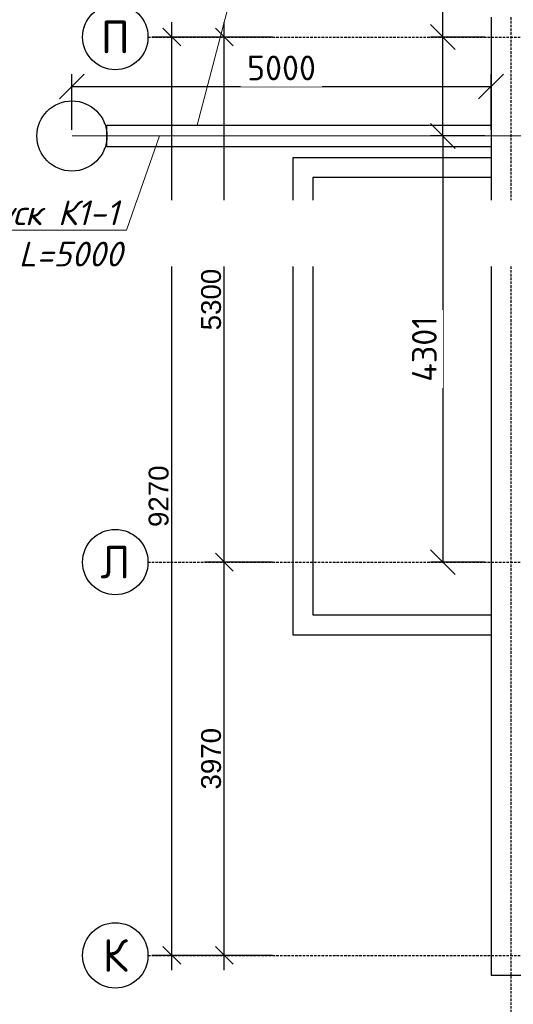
# Model space of a CAD drawing. Header units: inches. Extents: x 8001 to 766003, y -84601 to 563258.
# Tile 175 of 188: x 462307 to 467291, y 458403 to 468342. Entities that reach past the tile are written whole.
import ezdxf
from ezdxf import colors
from ezdxf.entities.mleader import LeaderData, LeaderLine
from ezdxf.enums import TextEntityAlignment as Align
from ezdxf.math import Vec2, Vec3

# ---------------------------------------------------------------- set-up
doc = ezdxf.new("R2010")
doc.units = ezdxf.units.IN
doc.header["$MEASUREMENT"] = 0
doc.linetypes.add('Dashed', pattern=[19.05, 12.7, -6.35])
doc.layers.add('-N1-B1-', color=5, linetype='Continuous', lineweight=50)
doc.styles.add('GOST', font='isocpeur.ttf')
doc.styles.add('ISOCPEUR_1.00', font='isocpeui.ttf')
doc.styles.get("Standard").update_dxf_attribs({"font": 'arial.ttf'})
doc.styles.add('Text style', font='isocpeur.ttf', dxfattribs={"height": 250})
doc.dimstyles.new('Dim Style', dxfattribs={"dimtxt": 250, "dimasz": 250, "dimexe": 125, "dimexo": 62.5, "dimgap": 62.5, "dimtad": 1, "dimdec": 0, "dimtxsty": 'Text style', "dimblk": 'OBLIQUE', "dimcen": 250, "dimclrd": 256, "dimclre": 256, "dimclrt": 256, "dimadec": 0, "dimazin": 0, "dimtfac": 1, "dimtdec": 0, "dimtmove": 0, "dimatfit": 3, "dimldrblk": 'OBLIQUE', "dimfxl": 1, "dimlwd": -1, "dimlwe": -1, "dimarcsym": 0})
doc.dimstyles.new('ISO-25$0', dxfattribs={"dimtxt": 200, "dimasz": 180, "dimexe": 200, "dimexo": 300, "dimgap": 30, "dimtad": 1, "dimdec": 0, "dimdsep": 46, "dimtxsty": 'Standard', "dimblk": 'OBLIQUE', "dimcen": 2, "dimdle": 150, "dimclrd": 256, "dimclre": 256, "dimclrt": 256, "dimadec": 0, "dimazin": 0, "dimtfac": 1, "dimtdec": 0, "dimtmove": 1, "dimatfit": 3, "dimldrblk": 'OBLIQUE', "dimfxl": 500, "dimfxlon": 1, "dimarcsym": 0})

# ---------------------------------------------------------------- blocks, each defined once
blk = doc.blocks.new('kb-axis')
blk.add_circle((0, 0), 1)
at = {"style": 'GOST'}
blk.add_attdef('AXIS', text='', height=1, dxfattribs=at).set_placement((0, 0), align=Align.MIDDLE_CENTER)
blk = doc.blocks.new('_Oblique')
at = {"color": 0, "linetype": 'ByBlock', "lineweight": -2}
blk.add_line((-0.5, -0.5), (0.5, 0.5), dxfattribs=at)
blk = doc.blocks.new('*D323')
at = {"color": 218, "lineweight": -2, "true_color": 0x4d004d, "transparency": 16777216}
for p, q in [((464372.7, 458746.7), (464372.7, 463016.7)), ((464860.3, 462866.7), (464172.7, 462866.7)), ((464860.3, 458896.7), (464172.7, 458896.7))]:
    blk.add_line(p, q, dxfattribs=at)
at = {"layer": 'Defpoints', "color": 0, "transparency": 16777216}
for p in [(464372.7, 462866.7), (465160.3, 462866.7), (465160.3, 458896.7)]:
    blk.add_point(p, dxfattribs=at)
at = {"color": 218, "lineweight": -2, "true_color": 0x4d004d, "transparency": 16777216, "xscale": 180, "yscale": 180, "zscale": 180}
for p, rotation in [((464372.7, 462866.7), 90), ((464372.7, 458896.7), 270)]:
    blk.add_blockref('_Oblique', p, dxfattribs=dict(at, rotation=rotation))
at = {"color": 218, "true_color": 0x4d004d, "transparency": 16777216, "insert": (464240.6, 460881.7), "char_height": 200, "attachment_point": 5, "rotation": 90}
blk.add_mtext('3970', dxfattribs=at)
blk = doc.blocks.new('*D324')
at = {"color": 218, "lineweight": -2, "true_color": 0x4d004d, "transparency": 16777216}
for p, q in [((464372.7, 462716.7), (464372.7, 468316.7)), ((464860.3, 468166.7), (464172.7, 468166.7)), ((464860.3, 462866.7), (464172.7, 462866.7))]:
    blk.add_line(p, q, dxfattribs=at)
at = {"layer": 'Defpoints', "color": 0, "transparency": 16777216}
for p in [(464372.7, 468166.7), (465160.3, 468166.7), (465160.3, 462866.7)]:
    blk.add_point(p, dxfattribs=at)
at = {"color": 218, "lineweight": -2, "true_color": 0x4d004d, "transparency": 16777216, "xscale": 180, "yscale": 180, "zscale": 180}
for p, rotation in [((464372.7, 468166.7), 90), ((464372.7, 462866.7), 270)]:
    blk.add_blockref('_Oblique', p, dxfattribs=dict(at, rotation=rotation))
at = {"color": 218, "true_color": 0x4d004d, "transparency": 16777216, "insert": (464240.6, 465516.7), "char_height": 200, "attachment_point": 5, "rotation": 90}
blk.add_mtext('5300', dxfattribs=at)
blk = doc.blocks.new('*D342')
at = {"color": 218, "lineweight": -2, "true_color": 0x4d004d, "transparency": 16777216}
for p, q in [((463843, 458746.7), (463843, 468316.7)), ((464343, 468166.7), (463643, 468166.7)), ((464343, 458896.7), (463643, 458896.7))]:
    blk.add_line(p, q, dxfattribs=at)
at = {"layer": 'Defpoints', "color": 0, "transparency": 16777216}
for p in [(463843, 468166.7), (465160.3, 468166.7), (465160.3, 458896.7)]:
    blk.add_point(p, dxfattribs=at)
at = {"color": 218, "lineweight": -2, "true_color": 0x4d004d, "transparency": 16777216, "xscale": 180, "yscale": 180, "zscale": 180}
for p, rotation in [((463843, 468166.7), 90), ((463843, 458896.7), 270)]:
    blk.add_blockref('_Oblique', p, dxfattribs=dict(at, rotation=rotation))
at = {"color": 218, "true_color": 0x4d004d, "transparency": 16777216, "insert": (463710.9, 463531.7), "char_height": 200, "attachment_point": 5, "rotation": 90}
blk.add_mtext('9270', dxfattribs=at)
blk = doc.blocks.new('_None')
blk = doc.blocks.new('*D330')
at = {"transparency": 16777216}
for p, q in [((462834.7, 467230.3), (462834.7, 467792.3)), ((467066.4, 467230.3), (467066.4, 467792.3)), ((462834.7, 467667.3), (467066.4, 467667.3))]:
    blk.add_line(p, q, dxfattribs=at)
at = {"layer": 'Defpoints', "color": 0, "transparency": 16777216}
for p in [(467066.4, 467667.3), (462834.7, 467167.8), (467066.4, 467167.8)]:
    blk.add_point(p, dxfattribs=at)
at = {"transparency": 16777216, "xscale": 250, "yscale": 250, "zscale": 250, "rotation": 180}
blk.add_blockref('_Oblique', (462834.7, 467667.3), dxfattribs=at)
at = {"transparency": 16777216, "xscale": 250, "yscale": 250, "zscale": 250}
blk.add_blockref('_Oblique', (467066.4, 467667.3), dxfattribs=at)
at = {"transparency": 16777216, "insert": (464950.5, 467854.8), "char_height": 250, "attachment_point": 5, "style": 'Text style', "bg_fill": 3, "box_fill_scale": 1.25, "bg_fill_color": 256, "bg_fill_true_color": 13158600, "bg_fill_transparency": 0}
blk.add_mtext('5000', dxfattribs=at)
blk = doc.blocks.new('*D331')
at = {"transparency": 16777216}
for p, q in [((466580.2, 468166.7), (466580.2, 469119.3)), ((467003.9, 468166.7), (466455.2, 468166.7)), ((466580.2, 467167.8), (466580.2, 468166.7)), ((467003.9, 467167.8), (466455.2, 467167.8))]:
    blk.add_line(p, q, dxfattribs=at)
at = {"layer": 'Defpoints', "color": 0, "transparency": 16777216}
for p in [(467066.4, 468166.7), (466580.2, 467167.8), (467066.4, 467167.8)]:
    blk.add_point(p, dxfattribs=at)
at = {"transparency": 16777216, "xscale": 250, "yscale": 250, "zscale": 250}
for p, rotation in [((466580.2, 468166.7), 90), ((466580.2, 467167.8), 270)]:
    blk.add_blockref('_Oblique', p, dxfattribs=dict(at, rotation=rotation))
at = {"transparency": 16777216, "insert": (466392.7, 468819.3), "char_height": 250, "attachment_point": 5, "rotation": 90, "style": 'Text style', "bg_fill": 3, "box_fill_scale": 1.25, "bg_fill_color": 256, "bg_fill_true_color": 13158600, "bg_fill_transparency": 0}
blk.add_mtext('999', dxfattribs=at)
blk = doc.blocks.new('*D332')
at = {"transparency": 16777216}
for p, q in [((467003.9, 467167.8), (466455.2, 467167.8)), ((466580.2, 467167.8), (466580.2, 462866.7)), ((467003.9, 462866.7), (466455.2, 462866.7))]:
    blk.add_line(p, q, dxfattribs=at)
at = {"layer": 'Defpoints', "color": 0, "transparency": 16777216}
for p in [(467066.4, 467167.8), (466580.2, 462866.7), (467066.4, 462866.7)]:
    blk.add_point(p, dxfattribs=at)
at = {"transparency": 16777216, "xscale": 250, "yscale": 250, "zscale": 250}
for p, rotation in [((466580.2, 467167.8), 90), ((466580.2, 462866.7), 270)]:
    blk.add_blockref('_Oblique', p, dxfattribs=dict(at, rotation=rotation))
at = {"transparency": 16777216, "insert": (466392.7, 465017.3), "char_height": 250, "attachment_point": 5, "rotation": 90, "style": 'Text style', "bg_fill": 3, "box_fill_scale": 1.25, "bg_fill_color": 256, "bg_fill_true_color": 13158600, "bg_fill_transparency": 0}
blk.add_mtext('4301', dxfattribs=at)

msp = doc.modelspace()

# ---------------------------------------------------------------- linework, layer by layer
for p, q in [((467066.353, 468366.721), (467066.353, 458696.721)), ((467066.353, 458696.721), (469166.353, 458696.721))]:
    msp.add_line(p, q)
at = {"color": 1, "linetype": 'Dashed', "ltscale": 2}
for p, q in [((467266.353, 468366.721), (467266.353, 456278.992)), ((463602.67, 468166.721), (521816.353, 468166.721)), ((463602.67, 462866.721), (521816.353, 462866.721)), ((463602.67, 458896.721), (521816.353, 458896.721))]:
    msp.add_line(p, q, dxfattribs=at)
at = {"color": 3, "linetype": 'ByBlock', "const_width": 10}
msp.add_lwpolyline([(467524.957, 467167.786), (462834.699, 467167.786)], dxfattribs=at)
at = {"color": 0}
for points in [[(467066.353, 466947.84), (465066.353, 466947.84), (465066.353, 462132.64), (467066.353, 462132.64)], [(467066.353, 466747.84), (465266.353, 466747.84), (465266.353, 462332.64), (467066.353, 462332.64)]]:
    msp.add_lwpolyline(points, dxfattribs=at)

# ---------------------------------------------------------------- block references
at = {"xscale": 330, "yscale": 330, "zscale": 330}
for p, values in [((463272.67, 468166.721), {'AXIS': 'П'}), ((463272.67, 462866.721), {'AXIS': 'Л'}), ((463272.67, 458896.721), {'AXIS': 'К'})]:
    msp.add_blockref('kb-axis', p, dxfattribs=at).add_auto_attribs(values)

# ---------------------------------------------------------------- dimensions: what is measured, and where the dimension line sits
at = {"color": 0}
for base, p1, p2, picture, middle in [((463843.017, 468166.721), (465160.277, 458896.721), (465160.277, 468166.721), '*D342', (463710.903, 463531.721)), ((464372.733, 468166.721), (465160.277, 462866.721), (465160.277, 468166.721), '*D324', (464240.55, 465516.721)), ((464372.733, 462866.721), (465160.277, 458896.721), (465160.277, 462866.721), '*D323', (464240.55, 460881.721))]:
    dim = msp.add_linear_dim(base=base, p1=p1, p2=p2, angle=90, dimstyle='ISO-25$0', dxfattribs=at)
    dim.commit()
    dim.dimension.update_dxf_attribs({"geometry": picture, "text_midpoint": middle})

# ---------------------------------------------------------------- next in the draw order: leaders
at = {"layer": '-N1-B1-', "color": 0}
ml = msp.add_multileader_mtext('Standard', dxfattribs=at)
ml.set_content('{\\C0;Выпуск К1-1 \\P∅110 L=5000}', color=(0, 0, 0), style='ISOCPEUR_1.00')
ml.set_leader_properties(color=256, linetype='ByLayer', lineweight=15)
ml.set_arrow_properties(name='NONE')
ml.build(insert=Vec2(0, 0))
ml.multileader.update_dxf_attribs({"text_left_attachment_type": 6, "text_right_attachment_type": 6, "dogleg_length": 0.125, "arrow_head_size": 160000, "scale": 200})
ctx = ml.context
ctx.base_point, ctx.scale, ctx.char_height, ctx.arrow_head_size, ctx.landing_gap_size, ctx.plane_origin = Vec3(461397.766, 466217.362), 200, 250, 160000, 0, Vec3(475462.772, 472499.572)
ctx.left_attachment, ctx.right_attachment, ctx.text_align_type = 6, 6, 1
notes = []
notes.append((ctx, [(0, (1, 1, 0), (463383.966, 466217.362), (-1, 0), 25.026, [(2, [(463719.974, 467167.786)], 0, [])])]))
ctx.mtext.insert, ctx.mtext.rotation, ctx.mtext.width, ctx.mtext.alignment, ctx.mtext.flow_direction = Vec3(462378.353, 466517.362), 6.28318531, 2397.18407, 2, 5
ctx.mtext.has_bg_fill, ctx.mtext.bg_color, ctx.mtext.bg_scale_factor, ctx.mtext.bg_transparency, ctx.mtext.use_window_bg_color = 1, -1073741824, 1, 0, 1
for ctx, leaders in notes:
    for number, flags, end, landing, length, lines in leaders:
        leader = LeaderData()
        leader.index, (leader.has_last_leader_line, leader.has_dogleg_vector, leader.attachment_direction) = number, flags
        leader.last_leader_point, leader.dogleg_vector, leader.dogleg_length = Vec3(end), Vec3(landing), length
        for number, points, colour, breaks in lines:
            line = LeaderLine()
            line.index, line.vertices, line.color, line.breaks = number, Vec3.list(points), colors.encode_raw_color(colour), breaks
            leader.lines.append(line)
        ctx.leaders.append(leader)

# ---------------------------------------------------------------- next in the draw order: linework, layer by layer
msp.add_lwpolyline([(463188.564, 467277.759), (467066.353, 467277.759), (467066.353, 467057.813), (463188.564, 467057.813)], close=True)
msp.add_circle((462834.699, 467167.786), 353.865)

# ---------------------------------------------------------------- next in the draw order: leaders
ml = msp.add_multileader_mtext('Standard', dxfattribs=at)
ml.set_content('{\\C0;Латок}', color=(0, 0, 0), style='ISOCPEUR_1.00')
ml.set_leader_properties(color=256, linetype='ByLayer', lineweight=15)
ml.set_arrow_properties(name='NONE')
ml.build(insert=Vec2(0, 0))
ml.multileader.update_dxf_attribs({"text_left_attachment_type": 6, "text_right_attachment_type": 6, "dogleg_length": 0.125, "arrow_head_size": 160000, "scale": 200})
ctx = ml.context
ctx.base_point, ctx.scale, ctx.char_height, ctx.arrow_head_size, ctx.landing_gap_size, ctx.plane_origin = Vec3(464577.163, 469006.124), 200, 250, 160000, 0, Vec3(479041.466, 475276.292)
ctx.left_attachment, ctx.right_attachment, ctx.text_align_type = 6, 6, 1
notes = []
notes.append((ctx, [(1, (1, 1, 0), (464552.137, 469006.124), (1, 0), 25.026, [(2, [(464100.668, 467277.759)], 0, [])])]))
ctx.mtext.insert, ctx.mtext.rotation, ctx.mtext.width, ctx.mtext.alignment, ctx.mtext.flow_direction = Vec3(465075.648, 469306.124), 6.28318531, 1478.606, 2, 5
ctx.mtext.has_bg_fill, ctx.mtext.bg_color, ctx.mtext.bg_scale_factor, ctx.mtext.bg_transparency, ctx.mtext.use_window_bg_color = 1, -1073741824, 1, 0, 1
for ctx, leaders in notes:
    for number, flags, end, landing, length, lines in leaders:
        leader = LeaderData()
        leader.index, (leader.has_last_leader_line, leader.has_dogleg_vector, leader.attachment_direction) = number, flags
        leader.last_leader_point, leader.dogleg_vector, leader.dogleg_length = Vec3(end), Vec3(landing), length
        for number, points, colour, breaks in lines:
            line = LeaderLine()
            line.index, line.vertices, line.color, line.breaks = number, Vec3.list(points), colors.encode_raw_color(colour), breaks
            leader.lines.append(line)
        ctx.leaders.append(leader)

# ---------------------------------------------------------------- next in the draw order: dimensions: what is measured, and where the dimension line sits
dim = msp.add_linear_dim(base=(467066.353, 467667.281), p1=(462834.699, 467167.786), p2=(467066.353, 467167.786), text='5000', dimstyle='Dim Style', override={"dimtfill": 1, "dimarcsym": 1})
dim.commit()
dim.dimension.update_dxf_attribs({"geometry": '*D330', "text_midpoint": (464950.526, 467854.781)})

# ---------------------------------------------------------------- next in the draw order: dimensions: what is measured, and where the dimension line sits
dim = msp.add_linear_dim(base=(466580.245, 467167.786), p1=(467066.353, 468166.721), p2=(467066.353, 467167.786), angle=90, dimstyle='Dim Style', override={"dimtfill": 1, "dimarcsym": 1})
dim.commit()
dim.dimension.update_dxf_attribs({"geometry": '*D331', "text_midpoint": (466580.245, 468819.283), "dimtype": 160})

# ---------------------------------------------------------------- next in the draw order: leaders
at = {"ltscale": 100}
ml = msp.add_multileader_mtext('Standard', dxfattribs=at)
ml.set_content('СололифтGRANDFOS\\P220V 50Hz', color=256)
ml.set_leader_properties()
ml.build(insert=Vec2(0, 0))
ml.multileader.update_dxf_attribs({"text_left_attachment_type": 6, "text_right_attachment_type": 6, "arrow_head_size": 100})
ctx = ml.context
ctx.base_point, ctx.char_height, ctx.arrow_head_size, ctx.landing_gap_size, ctx.plane_origin = Vec3(467808.741, 466559.387), 200, 100, 20, Vec3(460683.957, 472399.125)
ctx.left_attachment, ctx.right_attachment, ctx.text_align_type = 6, 6, 1
notes = []
notes.append((ctx, [(0, (1, 1, 0), (467796.484, 466559.387), (1, 0), 12.257, [(0, [(467532.228, 467128.996)], 0, [])])]))
ctx.mtext.insert, ctx.mtext.width, ctx.mtext.alignment, ctx.mtext.flow_direction = Vec3(469282.424, 466799.387), 4211.58918, 2, 5
for ctx, leaders in notes:
    for number, flags, end, landing, length, lines in leaders:
        leader = LeaderData()
        leader.index, (leader.has_last_leader_line, leader.has_dogleg_vector, leader.attachment_direction) = number, flags
        leader.last_leader_point, leader.dogleg_vector, leader.dogleg_length = Vec3(end), Vec3(landing), length
        for number, points, colour, breaks in lines:
            line = LeaderLine()
            line.index, line.vertices, line.color, line.breaks = number, Vec3.list(points), colors.encode_raw_color(colour), breaks
            leader.lines.append(line)
        ctx.leaders.append(leader)

# ---------------------------------------------------------------- next in the draw order: dimensions: what is measured, and where the dimension line sits
dim = msp.add_linear_dim(base=(466580.245, 462866.721), p1=(467066.353, 467167.786), p2=(467066.353, 462866.721), angle=90, dimstyle='Dim Style', override={"dimtfill": 1, "dimarcsym": 1})
dim.commit()
dim.dimension.update_dxf_attribs({"geometry": '*D332', "text_midpoint": (466392.745, 465017.253)})

# ---------------------------------------------------------------- next in the draw order: leaders
at = {"layer": '-N1-B1-', "color": 18, "true_color": 0x000000}
ml = msp.add_multileader_mtext('Standard', dxfattribs=at)
ml.set_content('Водомерный\\Pузел{\\A1;\\C116;\\c3434259; }', color=(0, 0, 0), style='ISOCPEUR_1.00')
ml.set_leader_properties(color=256, linetype='ByLayer', lineweight=15)
ml.set_arrow_properties(name='NONE')
ml.build(insert=Vec2(0, 0))
ml.multileader.update_dxf_attribs({"text_left_attachment_type": 6, "text_right_attachment_type": 6, "dogleg_length": 0.125, "arrow_head_size": 160000, "scale": 200})
ctx = ml.context
ctx.base_point, ctx.scale, ctx.char_height, ctx.arrow_head_size, ctx.landing_gap_size, ctx.plane_origin = Vec3(512976, 469021.643, -0.153), 200, 250, 160000, 0, Vec3(575424.98, 468539.931, -0.153)
ctx.left_attachment, ctx.right_attachment, ctx.text_align_type = 6, 6, 1
notes = []
notes.append((ctx, [(0, (1, 1, 0), (514879.245, 469021.643, -0.153), (-1, 0), 25.026, [(1, [(515745.254, 467577.497, -0.153)], 0, [])])]))
ctx.mtext.insert, ctx.mtext.width, ctx.mtext.defined_height, ctx.mtext.alignment, ctx.mtext.flow_direction = Vec3(513915.11, 469346.643, -0.153), 2104.03065, 3152.98, 2, 5
ctx.mtext.has_bg_fill, ctx.mtext.bg_color, ctx.mtext.bg_scale_factor, ctx.mtext.bg_transparency, ctx.mtext.use_window_bg_color = 1, -1073741824, 1, 0, 1
for ctx, leaders in notes:
    for number, flags, end, landing, length, lines in leaders:
        leader = LeaderData()
        leader.index, (leader.has_last_leader_line, leader.has_dogleg_vector, leader.attachment_direction) = number, flags
        leader.last_leader_point, leader.dogleg_vector, leader.dogleg_length = Vec3(end), Vec3(landing), length
        for number, points, colour, breaks in lines:
            line = LeaderLine()
            line.index, line.vertices, line.color, line.breaks = number, Vec3.list(points), colors.encode_raw_color(colour), breaks
            leader.lines.append(line)
        ctx.leaders.append(leader)

doc.saveas('drawing.dxf')
